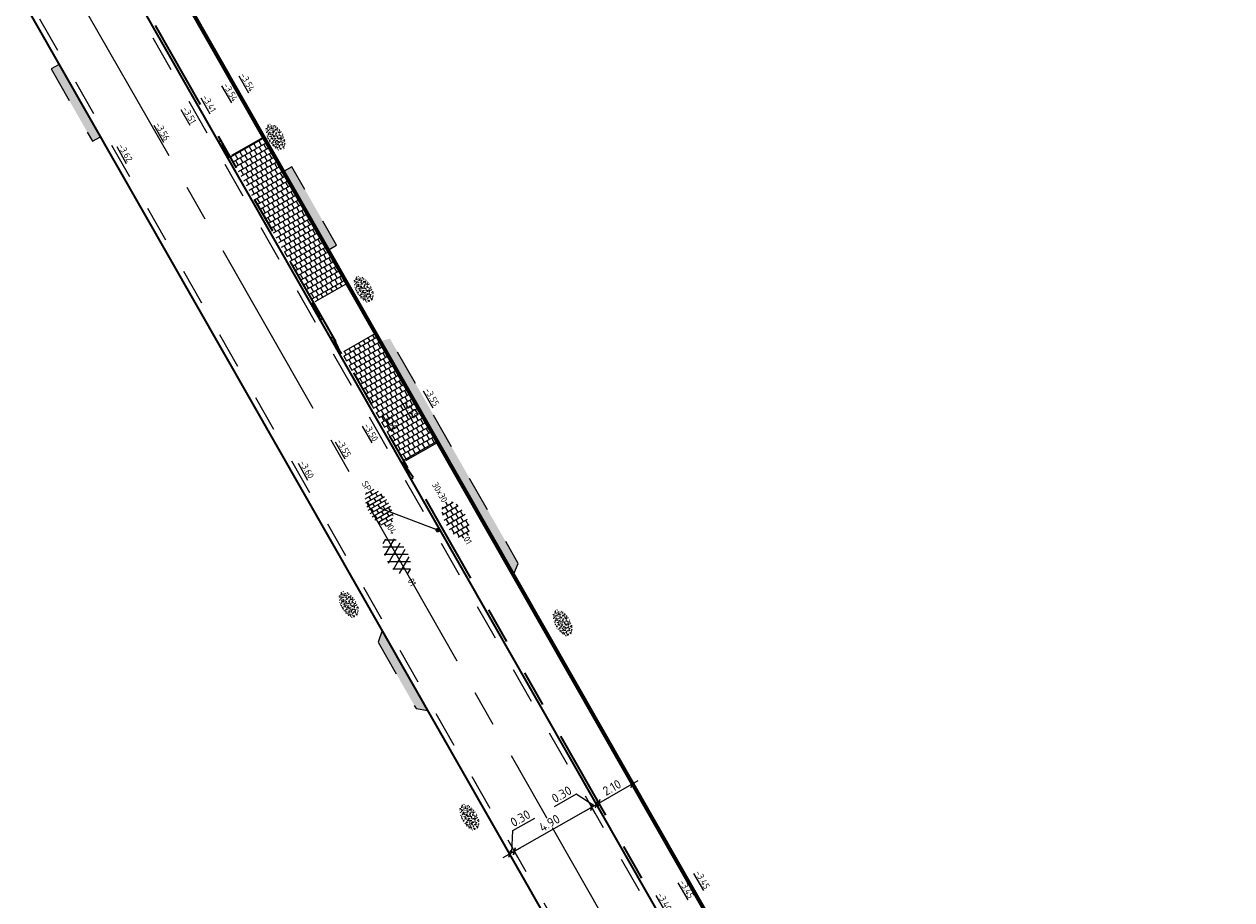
# Model space of a CAD drawing. Header units: metres. Extents: x 111691 to 117439, y 474133 to 478789.
# Tile 7 of 127: x 114879 to 114945, y 475578 to 475626. Entities that reach past the tile are written whole.
import ezdxf
from ezdxf.enums import TextEntityAlignment as Align

# ---------------------------------------------------------------- set-up
doc = ezdxf.new("R2010")
doc.units = ezdxf.units.M
for name, pattern in [('AM-AS', [16, 10, -2, 2, -2]), ('VH-TROTTOIRBAND_130-150', [15, 5, -2, 2, -2, 2, -2]), ('XX-HIDDEN', [4, 2, -2])]:
    doc.linetypes.add(name, pattern=pattern)
doc.layers.get('Defpoints').update_dxf_attribs({"lineweight": 25})
for name, color, linetype, lineweight in [('N-WE-AM-AS-G', 10, 'AM-AS', 18), ('N-WE-GR-GRAS-S', 60, 'Continuous', 25), ('N-WE-VH-HOOGTELABEL-T18', 2, 'Continuous', 18), ('N-WE-VH-KANTOPSLUITING_OPSLUITBAND_100X200-G', 150, 'Continuous', 35), ('N-WE-VH-KANTOPSLUITING_TROTTOIRBAND_130 150-G', 210, 'VH-TROTTOIRBAND_130-150', 35), ('N-WE-VH-KANTOPSLUITING_VERLOOPBAND-G', 40, 'Continuous', 35), ('N-WE-VH-KANTOPSLUITING_VOORKANTBAND-G', 7, 'Continuous', 35), ('N-WE-VH-KANTVERHARDING-G', 1, 'Continuous', 35), ('N-WE-VH-MAATVOERING-M', 7, 'Continuous', 18), ('N-WE-VH-MATERIAALGRENS-G', 7, 'XX-HIDDEN', 18), ('N-WE-VH-VERHARDING_ASFALT-S', 7, 'Continuous', 25), ('N-WE-VH-VERHARDING_HERSTRATEN-S', 253, 'Continuous', 25), ('N-WE-VH-VERHARDING_TEGEL-S', 7, 'Continuous', 25), ('N-WE-VH-VERHARDING_TEGEL60-A', 252, 'Continuous', 18), ('X-XX-AL-AANPIJLING_SYMBOLEN-T25', 7, 'Continuous', 25)]:
    doc.layers.add(name, color=color, linetype=linetype, lineweight=lineweight)
doc.styles.add('ISO', font='NLCS-ISO.ttf')
doc.styles.add('NLCS-ISO', font='NLCS-ISO.ttf')
doc.styles.add('NLCS-ISO-ANNOTATIEF-T25', font='NLCS-ISO.ttf', dxfattribs={"height": 2.5})
doc.styles.add('NLCS-ISO-M200-T18', font='NLCS-ISO.ttf', dxfattribs={"height": 0.3599999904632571})
doc.dimstyles.new('M200T25-PIJL', dxfattribs={"dimscale": 0.2, "dimtxt": 2.5, "dimasz": 2, "dimexe": 1, "dimexo": 0.25, "dimgap": 0.75, "dimtad": 1, "dimzin": 0, "dimdsep": 46, "dimtxsty": 'ISO', "dimcen": 0, "dimdle": 1, "dimse1": 1, "dimse2": 1, "dimclrt": 2, "dimazin": 0, "dimtfac": 1, "dimtdec": 4, "dimtmove": 2, "dimatfit": 3, "dimfxl": 1, "dimtolj": 1, "dimtzin": 0, "dimarcsym": 0})
doc.dimstyles.new('NLCS-ANNOTATIEF-T25-SCHRAP_L2_H1', dxfattribs={"dimtxt": 2.5, "dimasz": 1.4, "dimexe": 2, "dimexo": 2, "dimgap": 0.7, "dimtad": 1, "dimzin": 0, "dimdsep": 46, "dimtxsty": 'NLCS-ISO-ANNOTATIEF-T25', "dimblk": 'OBLIQUE', "dimcen": 0, "dimdle": 2, "dimclrd": 256, "dimclre": 256, "dimclrt": 256, "dimadec": 1, "dimazin": 0, "dimtfac": 1, "dimtdec": 3, "dimtofl": 0, "dimtmove": 0, "dimatfit": 3, "dimldrblk": 'OBLIQUE', "dimfxl": 2, "dimfxlon": 1, "dimtfillclr": 256, "dimtolj": 1, "dimtzin": 0, "dimlwd": -1, "dimlwe": -1, "dimarcsym": 0})
pattern_1 = [(299.72, (0, 0), (0.2789973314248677, -0.1861732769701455), [0.3, -0.3]), (29.72000000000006, (0, 0), (-0.1487285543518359, 0.2605375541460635), [])]

# ---------------------------------------------------------------- blocks, each defined once
blk = doc.blocks.new('SVH-ASFALT-SO')
at = {"ltscale": 0.1}
for p, q in [((-3.363759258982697, 2.173798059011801), (-1.827884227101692, 4.834011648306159)), ((0.3610377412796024, -0.07213355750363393), (-2.305319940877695, 4.546133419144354)), ((-1.90966580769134, 0.6923617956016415), (0.9476199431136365, 5.64132588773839)), ((2.754090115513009, -0.2170218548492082), (-0.4687746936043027, 5.365143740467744)), ((0, 0), (3.267551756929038, 5.659565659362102)), ((4.867727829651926, 0.1220502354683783), (1.647185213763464, 5.700193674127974)), ((2.175571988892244, -0.2317987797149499), (5.321577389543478, 5.217242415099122)), ((6.701218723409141, 0.946350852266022), (4.043291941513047, 5.550015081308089)), ((4.656575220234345, 0.06542487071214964), (7.070171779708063, 4.245896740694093)), ((7.827971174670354, 2.994758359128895), (7.146137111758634, 4.175729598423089)), ((-2.71961448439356, 1.263712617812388), (-3.454265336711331, 2.536165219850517))]:
    blk.add_line(p, q, dxfattribs=at)
at = {"style": 'NLCS-ISO'}
blk.add_attdef('KLEUR', text='', height=1.8, dxfattribs=at).set_placement((9.485913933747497, 2.74105960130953), align=Align.MIDDLE_LEFT)
at = {"style": 'NLCS-ISO', "flags": 1}
blk.add_attdef('FUNCTIE', text='', height=1.8, dxfattribs=at).set_placement((0.1159930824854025, -3.584775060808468), align=Align.MIDDLE_CENTER)
blk = doc.blocks.new('SVH-BSS_KEIFORMAAT_HALFST-SO')
at = {"ltscale": 0.1}
for p, q in [((-5.457528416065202, 1.049999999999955), (-5.249999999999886, 1.049999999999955)), ((-5.249999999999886, -1.455475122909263), (-5.249999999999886, 1.284392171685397)), ((-5.249999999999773, 0), (-4.199999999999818, 0)), ((-4.199999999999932, -2.202968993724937), (-4.199999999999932, 2.031886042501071)), ((-4.199999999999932, 1.049999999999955), (-3.149999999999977, 1.049999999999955)), ((-3.149999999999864, -2.631434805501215), (-3.149999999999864, 2.460351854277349)), ((-3.149999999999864, 2.099999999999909), (-2.099999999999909, 2.099999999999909)), ((-3.149999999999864, 0), (-2.099999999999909, 0)), ((-2.099999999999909, -2.891060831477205), (-2.099999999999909, 2.719977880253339)), ((-2.100000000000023, 1.049999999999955), (-1.050000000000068, 1.049999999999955)), ((-1.049999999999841, -3.026901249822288), (-1.049999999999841, 2.855818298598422)), ((-1.049999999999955, 2.099999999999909), (0, 2.099999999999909)), ((-1.049999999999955, 0), (0, 0)), ((1.13686837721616e-13, -3.055987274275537), (1.13686837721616e-13, 2.884904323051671)), ((-1.13686837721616e-13, 1.049999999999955), (1.049999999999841, 1.049999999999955)), ((1.050000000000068, -2.981537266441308), (1.050000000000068, 2.810454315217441)), ((1.049999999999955, 2.099999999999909), (2.099999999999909, 2.099999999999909)), ((1.049999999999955, 0), (2.099999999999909, 0)), ((2.100000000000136, -2.79502988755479), (2.100000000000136, 2.623946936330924)), ((2.099999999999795, 1.049999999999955), (3.14999999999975, 1.049999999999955)), ((3.150000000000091, -2.470317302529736), (3.150000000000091, 2.29923435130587)), ((3.149999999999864, 2.099999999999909), (3.60722898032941, 2.099999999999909)), ((3.149999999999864, 0), (4.199999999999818, 0)), ((4.200000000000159, -1.936021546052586), (4.200000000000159, 1.76493859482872)), ((4.199999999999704, 1.049999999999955), (5.000747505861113, 1.049999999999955)), ((5.250000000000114, -0.8289725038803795), (5.250000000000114, 0.6578895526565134)), ((5.249999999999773, 0), (5.427432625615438, 0)), ((-5.580523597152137, -1.050000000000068), (-5.249999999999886, -1.050000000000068)), ((-4.389504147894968, -2.100000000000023), (-4.199999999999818, -2.100000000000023)), ((-4.199999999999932, -1.050000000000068), (-3.149999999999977, -1.050000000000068)), ((-3.149999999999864, -2.100000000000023), (-2.099999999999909, -2.100000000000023)), ((-2.100000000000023, -1.050000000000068), (-1.050000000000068, -1.050000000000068)), ((-1.049999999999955, -2.100000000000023), (0, -2.100000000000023)), ((-1.13686837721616e-13, -1.050000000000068), (1.049999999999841, -1.050000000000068)), ((1.049999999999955, -2.100000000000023), (2.099999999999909, -2.100000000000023)), ((2.099999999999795, -1.050000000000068), (3.14999999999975, -1.050000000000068)), ((3.149999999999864, -2.100000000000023), (3.932723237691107, -2.100000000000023)), ((4.199999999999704, -1.050000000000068), (5.123742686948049, -1.050000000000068))]:
    blk.add_line(p, q, dxfattribs=at)
at = {"style": 'NLCS-ISO'}
blk.add_attdef('FORMAAT', text='', height=1.8, dxfattribs=at).set_placement((-5.680523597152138, -0.08554147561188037), align=Align.MIDDLE_RIGHT)
blk.add_attdef('KLEUR', text='', height=1.8, dxfattribs=at).set_placement((5.527432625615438, -0.08554147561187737), align=Align.MIDDLE_LEFT)
at = {"style": 'NLCS-ISO', "flags": 1}
blk.add_attdef('FUNCTIE', text='', height=1.8, dxfattribs=at).set_placement((0.1159930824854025, -3.584775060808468), align=Align.MIDDLE_CENTER)
blk = doc.blocks.new('SVH-TEGEL_300X300_DUN_HALFST-SO')
for p, q in [((-5.658165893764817, 0), (-4.5, 0)), ((-4.885117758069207, 1.5), (-4.499999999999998, 1.5)), ((-4.499999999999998, -1.80215890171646), (-4.499999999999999, 1.80215890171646)), ((-4.499999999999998, 0.7500000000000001), (-2.999999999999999, 0.7500000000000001)), ((-3.698147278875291, 2.25), (-2.999999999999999, 2.25)), ((-2.999999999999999, -2.520600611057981), (-2.999999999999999, 2.520600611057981)), ((-2.999999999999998, 1.5), (-1.499999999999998, 1.5)), ((-2.999999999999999, 0), (-1.499999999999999, 0)), ((-1.499999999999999, -2.866499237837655), (-1.499999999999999, 2.866499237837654)), ((-1.499999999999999, 2.25), (0, 2.25)), ((-1.499999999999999, 0.7500000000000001), (1.110223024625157e-15, 0.7500000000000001)), ((1.110223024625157e-15, -2.972868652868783), (1.110223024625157e-15, 2.972868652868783)), ((2.220446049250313e-15, 1.5), (1.500000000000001, 1.5)), ((0, 0), (1.500000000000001, 0)), ((1.500000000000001, -2.866499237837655), (1.500000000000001, 2.866499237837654)), ((1.5, 2.25), (3, 2.25)), ((1.500000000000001, 0.7500000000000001), (3, 0.7500000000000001)), ((3, -2.520600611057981), (3, 2.520600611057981)), ((3.000000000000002, 1.5), (4.500000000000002, 1.5)), ((3, 0), (4.500000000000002, 0)), ((4.500000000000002, -1.80215890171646), (4.5, 1.80215890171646)), ((4.500000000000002, 0.7500000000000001), (5.47514610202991, 0.7500000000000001)), ((-4.885117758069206, -1.5), (-4.5, -1.5)), ((-4.5, -0.7500000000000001), (-3, -0.7500000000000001)), ((-3.69814727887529, -2.25), (-2.999999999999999, -2.25)), ((-2.999999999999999, -1.5), (-1.499999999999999, -1.5)), ((-1.5, -0.7500000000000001), (0, -0.7500000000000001)), ((-1.499999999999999, -2.25), (1.110223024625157e-15, -2.25)), ((1.110223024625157e-15, -1.5), (1.500000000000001, -1.5)), ((1.499999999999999, -0.7500000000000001), (3, -0.7500000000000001)), ((1.500000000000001, -2.25), (3, -2.25)), ((3, -1.5), (4.500000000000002, -1.5)), ((4.5, -0.7500000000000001), (5.47514610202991, -0.7500000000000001))]:
    blk.add_line(p, q)
at = {"style": 'NLCS-ISO'}
blk.add_attdef('FORMAAT', text='', height=1.8, dxfattribs=at).set_placement((-5.758165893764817, 0), align=Align.MIDDLE_RIGHT)
blk.add_attdef('KLEUR', text='', height=1.8, dxfattribs=at).set_placement((5.57514610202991, 0), align=Align.MIDDLE_LEFT)
at = {"style": 'NLCS-ISO', "flags": 1}
blk.add_attdef('FUNCTIE', text='', height=1.8, dxfattribs=at).set_placement((0.1159930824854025, -3.584775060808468), align=Align.MIDDLE_CENTER)
blk = doc.blocks.new('SGR-GRAS_01-SO')
at = {"ltscale": 0.1}
for p, q in [((-1.963883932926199, -0.07009183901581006), (-1.976907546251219, 0.003768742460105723)), ((-1.929988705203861, 0.1884380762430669), (-1.925125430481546, 0.244025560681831)), ((-1.893339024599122, 0.2367171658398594), (-1.921057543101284, 0.2527204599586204)), ((-1.667776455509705, 0.02335000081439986), (-1.595332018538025, 0.04276142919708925)), ((-1.595790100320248, 0.240727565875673), (-1.64882310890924, 0.2937605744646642)), ((-1.530182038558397, 0.3157235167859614), (-1.59513394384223, 0.3532235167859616)), ((-1.448094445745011, 0.6444293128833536), (-1.520538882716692, 0.6638407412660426)), ((-1.516706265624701, 0.1869036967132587), (-1.441706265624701, 0.1869036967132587)), ((-1.468505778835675, 0.5757413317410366), (-1.481529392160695, 0.6496019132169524)), ((-1.358436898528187, 0.2062951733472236), (-1.430881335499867, 0.2257066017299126)), ((-1.426759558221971, 0.4761588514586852), (-1.354315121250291, 0.4955702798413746)), ((-1.420534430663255, 0.1307330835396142), (-1.355582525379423, 0.1682330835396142)), ((-1.36865807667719, 0.009476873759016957), (-1.38168169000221, 0.08333745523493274)), ((-1.375079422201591, 0.1056770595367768), (-1.3220464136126, 0.1587100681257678)), ((-1.334450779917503, 0.1112397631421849), (-1.327914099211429, 0.1859543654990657)), ((-1.301832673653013, 0.7612362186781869), (-1.32375157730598, 0.7738911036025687)), ((-1.2843362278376, 0.6840517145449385), (-1.277799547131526, 0.7587663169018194)), ((-1.1670250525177, 0.394729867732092), (-1.231976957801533, 0.4322298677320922)), ((-1.171526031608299, 0.2407275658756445), (-1.22455904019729, 0.2937605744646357)), ((-1.153848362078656, 0.6473139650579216), (-1.206881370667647, 0.7003469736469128)), ((-1.112369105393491, 0.1721709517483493), (-1.039924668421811, 0.1915823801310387)), ((-1.032217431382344, 0.02822351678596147), (-1.097169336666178, 0.06572351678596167)), ((-0.9386756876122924, 0.8402425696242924), (-1.003627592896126, 0.8777425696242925)), ((-0.9684930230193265, 0.5122634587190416), (-0.9154600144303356, 0.5652964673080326)), ((-0.8926870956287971, 0.4956083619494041), (-0.9651315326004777, 0.5150197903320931)), ((-0.9417062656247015, 0.1869036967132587), (-0.8667062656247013, 0.1869036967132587)), ((-0.9225698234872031, 0.4182330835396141), (-0.8576179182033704, 0.4557330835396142)), ((-0.8917062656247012, 0.8119036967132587), (-0.8167062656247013, 0.8119036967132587)), ((-0.8732799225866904, 0.6553100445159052), (-0.8863035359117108, 0.7291706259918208)), ((-0.8030295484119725, 0.05747422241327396), (-0.8754739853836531, 0.07688565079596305)), ((-0.8713522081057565, 0.6249798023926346), (-0.7989077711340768, 0.644391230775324)), ((-0.8038680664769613, 0.4737362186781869), (-0.8688199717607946, 0.5112362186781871)), ((-0.7472619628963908, 0.2407275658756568), (-0.800294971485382, 0.293760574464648)), ((-0.7734322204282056, 0.0890455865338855), (-0.786455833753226, 0.1629061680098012)), ((-0.7295842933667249, 0.6473139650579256), (-0.7826173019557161, 0.7003469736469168)), ((-0.738912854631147, 0.03404145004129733), (-0.7323761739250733, 0.1087560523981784)), ((-0.6690604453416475, 0.107229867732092), (-0.734012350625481, 0.1447298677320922)), ((-0.6887983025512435, 0.606853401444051), (-0.6822616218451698, 0.6815680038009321)), ((-0.5755187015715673, 0.9192489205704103), (-0.6404706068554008, 0.9567489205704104)), ((-0.5619066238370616, 0.9188498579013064), (-0.5088736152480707, 0.9718828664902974)), ((-0.5569617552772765, 0.3209919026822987), (-0.4845173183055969, 0.3404033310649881)), ((-0.4407110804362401, 0.5527425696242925), (-0.5056629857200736, 0.5902425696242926)), ((-0.4269372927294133, 0.7849215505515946), (-0.4993817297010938, 0.8043329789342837)), ((-0.4246052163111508, 0.7057330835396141), (-0.3596533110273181, 0.743233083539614)), ((-0.3372797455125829, 0.3467874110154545), (-0.4097241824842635, 0.3661988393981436)), ((-0.3229978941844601, 0.2407275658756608), (-0.3760309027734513, 0.293760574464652)), ((-0.305903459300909, 0.186236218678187), (-0.3708553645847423, 0.2237362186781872)), ((-0.3667062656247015, 0.1869036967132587), (-0.2917062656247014, 0.1869036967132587)), ((-0.305320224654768, 0.6473139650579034), (-0.3583532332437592, 0.7003469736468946)), ((-0.3167062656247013, 0.8119036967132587), (-0.2417062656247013, 0.8119036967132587)), ((-0.3159448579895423, 0.773800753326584), (-0.2435004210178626, 0.7932121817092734)), ((-0.278054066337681, 0.7348787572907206), (-0.2910776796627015, 0.8087393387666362)), ((-0.2123617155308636, 0.998255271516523), (-0.2688534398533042, 1.03087078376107)), ((-0.2425713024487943, 0.01700400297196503), (-0.1701268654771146, 0.03641543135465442)), ((-0.1782063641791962, 0.1686142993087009), (-0.1912299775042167, 0.2424748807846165)), ((-0.1433749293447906, -0.04315686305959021), (-0.1368382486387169, 0.03155773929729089)), ((-0.07755409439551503, 0.6317489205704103), (-0.1425059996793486, 0.6692489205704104)), ((-0.09326037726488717, 0.5296550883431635), (-0.08672369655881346, 0.6043696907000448)), ((-0.08460954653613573, 0.1587100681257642), (-0.03157653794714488, 0.2117430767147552)), ((-0.06880394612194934, 0.1894672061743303), (-0.003852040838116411, 0.2269672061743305)), ((0.05725352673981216, 0.2652425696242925), (-0.007698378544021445, 0.3027425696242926)), ((-0.001554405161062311, 0.4698128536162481), (0.07089003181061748, 0.4892242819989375)), ((0.1012661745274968, 0.2407275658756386), (0.04823316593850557, 0.2937605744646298)), ((0.128470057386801, 0.6361005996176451), (0.05602562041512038, 0.6555120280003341)), ((0.1189438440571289, 0.6473139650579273), (0.06591083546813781, 0.7003469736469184)), ((0.07335939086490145, 0.9932330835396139), (0.1383112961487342, 1.030733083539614)), ((0.2181276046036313, 0.1979664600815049), (0.1456831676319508, 0.217377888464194)), ((0.2082937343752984, 0.1869036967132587), (0.2832937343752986, 0.1869036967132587)), ((0.2856028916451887, 0.7107552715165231), (0.2206509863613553, 0.7482552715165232)), ((0.2394624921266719, 0.9226217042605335), (0.3119069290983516, 0.9420331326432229)), ((0.2582937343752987, 0.8119036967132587), (0.3332937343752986, 0.8119036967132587)), ((0.3171717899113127, 0.8144474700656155), (0.3041481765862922, 0.888308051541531)), ((0.3128360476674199, 0.1658249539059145), (0.3852804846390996, 0.1852363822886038)), ((0.3219768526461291, 0.565296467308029), (0.37500986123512, 0.61832947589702)), ((0.4204105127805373, 0.3442489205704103), (0.3554586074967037, 0.3817489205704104)), ((0.4170194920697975, 0.2481830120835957), (0.403995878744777, 0.3220435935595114)), ((0.4291606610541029, 0.4769672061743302), (0.4941125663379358, 0.5144672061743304)), ((0.5255302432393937, 0.2407275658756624), (0.4724972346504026, 0.2937605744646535)), ((0.5432079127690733, 0.6473139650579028), (0.4901749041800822, 0.700346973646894)), ((0.5552181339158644, -0.02225743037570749), (0.4902662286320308, 0.01524256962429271)), ((0.5022775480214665, 0.4524567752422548), (0.5088142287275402, 0.5271713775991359)), ((0.5942198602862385, 0.9254137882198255), (0.521775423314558, 0.9448252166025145)), ((0.5538529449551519, 0.6186338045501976), (0.6262973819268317, 0.638045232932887)), ((0.6487598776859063, 0.7897616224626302), (0.5838079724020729, 0.8272616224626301)), ((0.6838774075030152, 0.4872796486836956), (0.6114329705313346, 0.5066910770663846)), ((0.7735349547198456, 0.04914550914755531), (0.701090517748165, 0.06855693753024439)), ((0.7835674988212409, 0.4232552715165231), (0.7186155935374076, 0.4607552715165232)), ((0.7832937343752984, 0.1869036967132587), (0.8582937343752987, 0.1869036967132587)), ((0.8332937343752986, 0.8119036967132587), (0.9082937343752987, 0.8119036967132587)), ((0.9183751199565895, 0.05674892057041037), (0.853423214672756, 0.09424892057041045)), ((0.8682433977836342, 0.3146459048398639), (0.9406878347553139, 0.3340573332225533)), ((0.9497943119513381, 0.240727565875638), (0.896761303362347, 0.2937605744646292)), ((0.9123976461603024, 0.8940161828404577), (0.9069385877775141, 0.9249760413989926)), ((0.9674719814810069, 0.6473139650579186), (0.9144389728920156, 0.7003469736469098)), ((0.9271252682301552, 0.7644672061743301), (0.992077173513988, 0.8019672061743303)), ((1.011916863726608, 0.8687679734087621), (0.946964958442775, 0.9062679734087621)), ((1.012245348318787, 0.3277517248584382), (0.9992217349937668, 0.4016123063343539)), ((1.149627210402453, 0.7765928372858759), (1.077182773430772, 0.796004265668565)), ((1.146724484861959, 0.5022616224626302), (1.081772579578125, 0.5397616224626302)), ((1.097815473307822, 0.3752584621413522), (1.104352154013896, 0.4499730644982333)), ((1.109260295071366, 0.767454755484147), (1.181704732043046, 0.7868661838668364)), ((1.239284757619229, 0.338458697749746), (1.166840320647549, 0.357870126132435)), ((1.18263385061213, 0.01065800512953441), (1.255078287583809, 0.0300694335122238)), ((1.205860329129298, 0.2117430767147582), (1.258893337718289, 0.2647760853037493)), ((1.281532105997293, 0.1357552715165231), (1.21658020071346, 0.1732552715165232)), ((1.282926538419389, 0.2482013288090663), (1.347878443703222, 0.2857013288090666)), ((1.374058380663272, 0.2407275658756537), (1.32102537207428, 0.2937605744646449)), ((1.391736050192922, 0.6473139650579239), (1.338703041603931, 0.7003469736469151)), ((1.358293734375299, 0.1869036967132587), (1.433293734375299, 0.1869036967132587)), ((1.423650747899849, 0.4634668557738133), (1.496095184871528, 0.4828782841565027)), ((1.509881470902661, 0.5812679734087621), (1.444929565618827, 0.6187679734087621)), ((1.644689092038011, 0.2147616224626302), (1.579737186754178, 0.2522616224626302)), ((1.607471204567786, 0.4073204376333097), (1.594447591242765, 0.4811810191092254)), ((1.693353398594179, 0.2980601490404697), (1.699890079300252, 0.3727747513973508)), ((1.794692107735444, 0.1896377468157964), (1.722247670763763, 0.2090491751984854)), ((1.738041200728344, 0.1594789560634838), (1.810485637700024, 0.1788903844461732)), ((1.798322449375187, 0.240727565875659), (1.745289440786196, 0.2937605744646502)), ((1.933293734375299, 0.1869036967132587), (1.948146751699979, 0.1869036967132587)), ((-1.918499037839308, -0.1567669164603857), (-1.853547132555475, -0.1192669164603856)), ((-1.824186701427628, -0.08301801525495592), (-1.896631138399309, -0.06360658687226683)), ((-1.758531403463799, -0.1297891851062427), (-1.823483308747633, -0.0922891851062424)), ((-1.781665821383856, -0.300909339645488), (-1.728632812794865, -0.247876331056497)), ((-1.623723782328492, -0.4962955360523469), (-1.688675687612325, -0.4587955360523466)), ((-1.631145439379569, -0.572445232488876), (-1.68417844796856, -0.5194122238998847)), ((-1.613467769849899, -0.1658588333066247), (-1.666500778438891, -0.1128258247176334)), ((-1.566706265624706, -0.4380963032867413), (-1.491706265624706, -0.4380963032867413)), ((-1.535305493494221, -0.6572178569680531), (-1.497745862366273, -0.6355327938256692)), ((-1.395374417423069, -0.05078283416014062), (-1.460326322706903, -0.01328283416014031)), ((-1.384565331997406, -0.4615721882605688), (-1.378028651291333, -0.3868575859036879)), ((-1.353386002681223, -0.2806378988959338), (-1.280941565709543, -0.2612264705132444)), ((-1.268779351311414, -0.2318389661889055), (-1.341223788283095, -0.2124275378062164)), ((-1.260566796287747, -0.4172891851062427), (-1.32551870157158, -0.3797891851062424)), ((-1.268810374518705, -0.5567875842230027), (-1.281833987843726, -0.4829270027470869)), ((-1.206881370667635, -0.5724452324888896), (-1.259914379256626, -0.5194122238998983)), ((-1.179121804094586, -0.6699731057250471), (-1.251566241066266, -0.650561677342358)), ((-1.189203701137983, -0.1658588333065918), (-1.242236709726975, -0.1128258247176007)), ((-1.125759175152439, -0.7837955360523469), (-1.190711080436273, -0.7462955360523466)), ((-1.064733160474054, -0.3855327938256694), (-0.9997812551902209, -0.3480327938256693)), ((-1.038995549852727, -0.5846257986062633), (-0.9665511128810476, -0.5652143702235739)), ((-0.991706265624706, -0.4380963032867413), (-0.9167062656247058, -0.4380963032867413)), ((-0.8974098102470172, -0.3382828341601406), (-0.9623617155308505, -0.3007828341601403)), ((-0.8977823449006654, -0.6544627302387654), (-0.8447493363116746, -0.6014297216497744)), ((-0.8361067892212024, -0.9432198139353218), (-0.8533279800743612, -0.9259986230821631)), ((-0.7826173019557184, -0.5724452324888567), (-0.8356503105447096, -0.5194122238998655)), ((-0.7626021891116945, -0.7047891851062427), (-0.8275540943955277, -0.6672891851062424)), ((-0.7649396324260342, -0.1658588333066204), (-0.8179726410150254, -0.1128258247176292)), ((-0.7979786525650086, -0.1318169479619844), (-0.7255342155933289, -0.112405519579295)), ((-0.7890274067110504, -0.5387705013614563), (-0.7824907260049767, -0.4640558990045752)), ((-0.7133720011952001, -0.3806599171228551), (-0.7858164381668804, -0.361248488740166)), ((-0.7246050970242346, -0.8886136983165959), (-0.6521606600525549, -0.8692022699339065)), ((-0.7089318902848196, -0.9017986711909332), (-0.6439799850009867, -0.864298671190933)), ((-0.6237144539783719, -0.8187940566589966), (-0.6961588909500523, -0.7993826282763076)), ((-0.6735845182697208, -0.4772188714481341), (-0.6866081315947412, -0.4033582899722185)), ((-0.534252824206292, -0.2592764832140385), (-0.5992047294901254, -0.2217764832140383)), ((-0.5823747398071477, -0.9944952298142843), (-0.5867604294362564, -0.9696227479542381)), ((-0.5667685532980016, -0.09803279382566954), (-0.5018166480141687, -0.0605327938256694)), ((-0.4911959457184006, -0.2478763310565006), (-0.4381629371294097, -0.1948433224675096)), ((-0.483588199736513, -0.4358048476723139), (-0.4111437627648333, -0.4163934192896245)), ((-0.3994452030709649, -0.6257828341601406), (-0.4643971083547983, -0.5882828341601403)), ((-0.3760309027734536, -0.9790316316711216), (-0.4290639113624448, -0.9259986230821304)), ((-0.416706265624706, -0.4380963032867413), (-0.3417062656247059, -0.4380963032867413)), ((-0.3583532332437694, -0.5724452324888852), (-0.4113862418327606, -0.519412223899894)), ((-0.3406755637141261, -0.1658588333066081), (-0.3937085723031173, -0.1128258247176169)), ((-0.2646375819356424, -0.9922891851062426), (-0.3295894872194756, -0.9547891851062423)), ((-0.2476221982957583, -0.09134672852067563), (-0.3200666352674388, -0.07193530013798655)), ((-0.1710958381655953, -0.180270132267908), (-0.2360477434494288, -0.1427701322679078)), ((-0.1579646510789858, -0.5294808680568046), (-0.2304090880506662, -0.5100694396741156)), ((-0.2109672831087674, -0.6142986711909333), (-0.1460153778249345, -0.5767986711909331)), ((-0.193489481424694, -0.6159688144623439), (-0.1869528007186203, -0.5412542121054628)), ((-0.1691977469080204, -0.7397927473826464), (-0.09675330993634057, -0.720381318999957)), ((-0.06830710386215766, -0.9676150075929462), (-0.1407515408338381, -0.9482035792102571)), ((-0.03628821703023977, -0.5467764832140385), (-0.1012401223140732, -0.5092764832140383)), ((-0.07835866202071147, -0.3976501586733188), (-0.09138227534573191, -0.3237895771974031)), ((-0.01389886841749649, -1.008016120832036), (0.03913414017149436, -0.9549831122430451)), ((0.04823316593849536, -0.9790316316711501), (-0.004799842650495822, -0.925998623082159)), ((0.02148904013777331, -0.9639146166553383), (0.008465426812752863, -0.8900540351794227)), ((0.0659108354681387, -0.5724452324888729), (0.01287782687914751, -0.5194122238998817)), ((0.08358850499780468, -0.1658588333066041), (0.0305554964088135, -0.1128258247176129)), ((0.09851940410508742, -0.9132828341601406), (0.03356749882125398, -0.8757828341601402)), ((0.07181915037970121, -0.2869838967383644), (0.1442635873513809, -0.2675724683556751)), ((0.1920611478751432, -0.101263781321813), (0.1271092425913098, -0.06376378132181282)), ((0.1582937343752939, -0.4380963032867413), (0.2332937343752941, -0.4380963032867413)), ((0.1721150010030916, -1.036566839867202), (0.217637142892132, -1.024369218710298)), ((0.307785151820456, -0.2401676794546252), (0.2353407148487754, -0.2207562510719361)), ((0.326868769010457, -0.467770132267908), (0.2619168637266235, -0.4302701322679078)), ((0.2869973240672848, -0.3267986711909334), (0.3519492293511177, -0.2892986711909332)), ((0.3974426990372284, -0.6783018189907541), (0.324998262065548, -0.6588903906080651)), ((0.3862096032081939, -0.590971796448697), (0.4586540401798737, -0.5715603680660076)), ((0.3926875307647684, -0.6014297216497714), (0.4457205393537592, -0.5483967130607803)), ((0.4616763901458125, -0.8342764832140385), (0.3967244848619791, -0.7967764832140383)), ((0.4020484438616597, -0.6931671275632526), (0.4085851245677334, -0.6184525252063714)), ((0.4724972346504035, -0.9790316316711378), (0.4194642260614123, -0.9259986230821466)), ((0.4901749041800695, -0.5724452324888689), (0.4371418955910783, -0.5194122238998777)), ((0.4521629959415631, -0.1203551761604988), (0.4586996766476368, -0.04564057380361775)), ((0.5078525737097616, -0.1658588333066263), (0.4548195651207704, -0.1128258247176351)), ((0.5168671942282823, -0.3180814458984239), (0.5038435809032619, -0.2442208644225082)), ((0.6167148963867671, -0.8843459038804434), (0.6036912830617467, -0.8104853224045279)), ((0.6900257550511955, -0.388763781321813), (0.6250738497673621, -0.3512637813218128)), ((0.6272265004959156, -0.138162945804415), (0.6996709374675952, -0.1187515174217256)), ((0.6427985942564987, -0.8430645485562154), (0.7077504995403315, -0.8055645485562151)), ((0.7006000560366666, -0.8949596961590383), (0.7730444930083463, -0.875548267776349)), ((0.7332937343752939, -0.4380963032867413), (0.8082937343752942, -0.4380963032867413)), ((0.8248333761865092, -0.755270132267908), (0.7598814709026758, -0.7177701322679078)), ((0.7849619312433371, -0.03929867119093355), (0.84991383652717, -0.001798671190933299)), ((0.8631925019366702, -0.3889886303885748), (0.7907480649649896, -0.3695772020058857)), ((0.7992739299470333, -0.1948433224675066), (0.852306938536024, -0.1418103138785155)), ((0.8560084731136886, -0.9382788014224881), (0.8437282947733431, -0.9259986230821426)), ((0.9144389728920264, -0.5724452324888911), (0.8614059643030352, -0.5194122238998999)), ((0.9321166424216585, -0.1658588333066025), (0.8790836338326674, -0.1128258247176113)), ((0.9528500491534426, -0.8271227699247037), (0.8804056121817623, -0.8077113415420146)), ((0.9416169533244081, -0.4421508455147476), (1.014061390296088, -0.4227394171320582)), ((1.053182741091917, -0.3097574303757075), (0.988230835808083, -0.2722574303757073)), ((0.9975863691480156, -0.7703654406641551), (1.004123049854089, -0.695650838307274)), ((1.047700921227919, -0.1975534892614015), (1.054237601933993, -0.1228388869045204)), ((1.112093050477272, -0.2385127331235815), (1.099069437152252, -0.1646521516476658)), ((1.187990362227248, -0.676263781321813), (1.123038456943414, -0.6387637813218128)), ((1.140763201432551, -0.5555645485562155), (1.205715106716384, -0.5180645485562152)), ((1.211940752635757, -0.804777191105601), (1.198917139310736, -0.7309166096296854)), ((1.256007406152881, -0.7461387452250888), (1.328451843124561, -0.7267273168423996)), ((1.32894230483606, -0.09967544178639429), (1.256497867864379, -0.0802640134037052)), ((1.338703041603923, -0.5724452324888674), (1.285670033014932, -0.5194122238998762)), ((1.356380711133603, -0.1658588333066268), (1.303347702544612, -0.1128258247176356)), ((1.308293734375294, -0.4380963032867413), (1.383293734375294, -0.4380963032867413)), ((1.418599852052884, -0.5378095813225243), (1.346155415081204, -0.5183981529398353)), ((1.416339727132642, -0.2307510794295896), (1.351387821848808, -0.1932510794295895)), ((1.551147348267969, -0.5972574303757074), (1.486195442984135, -0.5597574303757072)), ((1.497024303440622, -0.2933298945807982), (1.569468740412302, -0.2739184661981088)), ((1.638727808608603, -0.2680645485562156), (1.703679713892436, -0.2305645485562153)), ((1.643238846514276, -0.2747518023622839), (1.649775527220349, -0.2000372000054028)), ((1.684164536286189, -0.5473895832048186), (1.736190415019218, -0.4953637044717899)), ((1.70731890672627, -0.1589440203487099), (1.69429529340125, -0.08508343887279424)), ((1.71280390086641, -0.5222820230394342), (1.709934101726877, -0.5194122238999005)), ((1.779496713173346, -0.1517447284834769), (1.714544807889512, -0.1142447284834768)), ((1.780644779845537, -0.1658588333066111), (1.727611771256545, -0.1128258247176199)), ((1.884349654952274, -0.2484963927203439), (1.811905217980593, -0.2290849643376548))]:
    blk.add_line(p, q, dxfattribs=at)
at = {"ltscale": 0.1, "style": 'NLCS-ISO'}
blk.add_attdef('TYPE', text='', height=0.5, dxfattribs=at).set_placement((3.470943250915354, -0.01606055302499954), align=Align.MIDDLE_CENTER)
blk = doc.blocks.new('_Oblique')
at = {"color": 0, "linetype": 'ByBlock', "lineweight": -2}
blk.add_line((-0.5, -0.5), (0.5, 0.5), dxfattribs=at)
blk = doc.blocks.new('*D134')
at = {"layer": 'Defpoints', "color": 0, "transparency": 16777216}
for p in [(114905.5452092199, 475580.4358463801), (114906.578860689, 475578.6232559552), (114906.3182568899, 475578.4746435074)]:
    blk.add_point(p, dxfattribs=at)
at = {"layer": 'N-WE-VH-MAATVOERING-M', "transparency": 16777216}
for p, q in [((114905.4713995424, 475581.5715216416), (114906.6701770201, 475582.2551389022)), ((114905.4149073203, 475580.3615401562), (114905.4713995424, 475581.5715216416)), ((114904.937133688, 475580.0890840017), (114905.8926809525, 475580.6339963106)), ((114905.4827553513, 475579.9397621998), (114905.0864554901, 475580.6347056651)), ((114905.7433591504, 475580.0883746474), (114905.3470592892, 475580.7833181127))]:
    blk.add_line(p, q, dxfattribs=at)
at = {"layer": 'N-WE-VH-MAATVOERING-M', "transparency": 16777216, "xscale": 0.28, "yscale": 0.28, "zscale": 0.28}
for p, rotation in [((114905.5452092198, 475580.4358463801), 29.69446986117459), ((114905.2846054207, 475580.2872339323), 209.6944698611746)]:
    blk.add_blockref('_Oblique', p, dxfattribs=dict(at, rotation=rotation))
at = {"layer": 'N-WE-VH-MAATVOERING-M', "transparency": 16777216, "insert": (114905.877592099, 475582.2521152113), "char_height": 0.5, "attachment_point": 5, "rotation": 29.69446986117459, "style": 'NLCS-ISO-ANNOTATIEF-T25', "bg_fill": 3, "box_fill_scale": 1.1, "bg_fill_color": 256, "bg_fill_true_color": 13158600, "bg_fill_transparency": 0}
blk.add_mtext('\\A1;0.30', dxfattribs=at)
blk = doc.blocks.new('*D133')
at = {"layer": 'Defpoints', "color": 0, "transparency": 16777216}
for p in [(114909.8017379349, 475582.8631830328), (114910.8353894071, 475581.0505926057), (114906.578860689, 475578.6232559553)]:
    blk.add_point(p, dxfattribs=at)
at = {"layer": 'N-WE-VH-MAATVOERING-M', "transparency": 16777216}
for p, q in [((114905.1977374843, 475580.2376964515), (114910.1492096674, 475583.0613329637)), ((114909.9998878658, 475582.5157113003), (114909.603588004, 475583.2106547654)), ((114905.7433591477, 475580.0883746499), (114905.3470592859, 475580.7833181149))]:
    blk.add_line(p, q, dxfattribs=at)
at = {"layer": 'N-WE-VH-MAATVOERING-M', "transparency": 16777216, "xscale": 0.28, "yscale": 0.28, "zscale": 0.28}
for p, rotation in [((114909.8017379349, 475582.8631830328), 29.69446990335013), ((114905.5452092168, 475580.4358463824), 209.6944699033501)]:
    blk.add_blockref('_Oblique', p, dxfattribs=dict(at, rotation=rotation))
at = {"layer": 'N-WE-VH-MAATVOERING-M', "transparency": 16777216, "insert": (114907.4802773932, 475581.9882996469), "char_height": 0.5, "attachment_point": 5, "rotation": 29.694469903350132, "style": 'NLCS-ISO-ANNOTATIEF-T25', "bg_fill": 3, "box_fill_scale": 1.1, "bg_fill_color": 256, "bg_fill_true_color": 13158600, "bg_fill_transparency": 0}
blk.add_mtext('\\A1;4.90', dxfattribs=at)
blk = doc.blocks.new('*D132')
at = {"layer": 'Defpoints', "color": 0, "transparency": 16777216}
for p in [(114910.0623417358, 475583.0117954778), (114910.8353894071, 475581.0505926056), (114911.0959932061, 475581.1992050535)]:
    blk.add_point(p, dxfattribs=at)
at = {"layer": 'N-WE-VH-MAATVOERING-M', "transparency": 16777216}
for p, q in [((114908.9402831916, 475583.570518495), (114907.7415057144, 475582.8869012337)), ((114909.9320398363, 475582.9374892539), (114908.9402831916, 475583.570518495)), ((114910.2604916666, 475582.6643237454), (114909.864191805, 475583.3592672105)), ((114909.4542662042, 475582.6650330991), (114910.4098134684, 475583.2099454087)), ((114909.9998878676, 475582.5157112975), (114909.603588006, 475583.2106547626))]:
    blk.add_line(p, q, dxfattribs=at)
at = {"layer": 'N-WE-VH-MAATVOERING-M', "transparency": 16777216, "xscale": 0.28, "yscale": 0.28, "zscale": 0.28}
for p, rotation in [((114909.8017379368, 475582.8631830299), 209.6944698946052), ((114910.0623417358, 475583.0117954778), 29.69446989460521)]:
    blk.add_blockref('_Oblique', p, dxfattribs=dict(at, rotation=rotation))
at = {"layer": 'N-WE-VH-MAATVOERING-M', "transparency": 16777216, "insert": (114908.1476982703, 475583.5674948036), "char_height": 0.5, "attachment_point": 5, "rotation": 29.69446989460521, "style": 'NLCS-ISO-ANNOTATIEF-T25', "bg_fill": 3, "box_fill_scale": 1.1, "bg_fill_color": 256, "bg_fill_true_color": 13158600, "bg_fill_transparency": 0}
blk.add_mtext('\\A1;0.30', dxfattribs=at)
blk = doc.blocks.new('*D130')
at = {"layer": 'Defpoints', "color": 0, "transparency": 16777216}
for p in [(114913.0505216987, 475582.3137984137), (114911.2262951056, 475581.2735112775)]:
    blk.add_point(p, dxfattribs=at)
at = {"layer": 'N-WE-VH-MAATVOERING-M', "transparency": 16777216}
for p, q in [((114909.8451719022, 475582.8879517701), (114912.3643419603, 475584.3245387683)), ((114912.2150201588, 475583.7789171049), (114911.8187202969, 475584.4738605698)), ((114910.3907935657, 475582.7386299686), (114909.9944937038, 475583.4335734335))]:
    blk.add_line(p, q, dxfattribs=at)
at = {"layer": 'N-WE-VH-MAATVOERING-M', "transparency": 16777216, "xscale": 0.28, "yscale": 0.28, "zscale": 0.28}
for p, rotation in [((114912.0168702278, 475584.1263888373), 29.69446991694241), ((114910.1926436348, 475583.086101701), 209.6944699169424)]:
    blk.add_blockref('_Oblique', p, dxfattribs=dict(at, rotation=rotation))
at = {"layer": 'N-WE-VH-MAATVOERING-M', "transparency": 16777216, "insert": (114910.9115607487, 475583.9450302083), "char_height": 0.5, "attachment_point": 5, "rotation": 29.69446991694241, "style": 'NLCS-ISO-ANNOTATIEF-T25', "bg_fill": 3, "box_fill_scale": 1.1, "bg_fill_color": 256, "bg_fill_true_color": 13158600, "bg_fill_transparency": 0}
blk.add_mtext('\\A1;2.10', dxfattribs=at)
at = {"layer": 'Defpoints', "color": 0, "transparency": 16777216}
blk.add_point((114912.0168702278, 475584.1263888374), dxfattribs=at)

msp = doc.modelspace()

# ---------------------------------------------------------------- hatches: boundary and pattern name
at = {"layer": 'N-WE-VH-VERHARDING_HERSTRATEN-S'}
h = msp.add_hatch(color=256, dxfattribs=at)
h.dxf.hatch_style = 1
h.paths.add_polyline_path([(114880.5131288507, 475623.7259970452), (114880.0788942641, 475623.4781253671), (114882.3443448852, 475619.5054767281), (114882.7890443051, 475619.7349974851)])
h = msp.add_hatch(color=256, dxfattribs=at)
h.dxf.hatch_style = 1
h.paths.add_polyline_path([(114893.3143914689, 475618.093509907), (114892.8979325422, 475617.8548406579), (114895.3612613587, 475613.5351968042), (114895.7753988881, 475613.7779368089)])
h = msp.add_hatch(color=256, dxfattribs=at)
h.dxf.hatch_style = 1
h.paths.add_polyline_path([(114905.5269368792, 475595.7088727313), (114905.7628626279, 475596.2641213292), (114898.7071686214, 475608.6368443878), (114898.2242025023, 475608.5148008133)])
h = msp.add_hatch(color=256, dxfattribs=at)
h.dxf.hatch_style = 1
h.paths.add_polyline_path([(114898.2694836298, 475592.5888104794), (114898.0652905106, 475591.9375427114), (114900.1449461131, 475588.2907004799), (114900.783401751, 475588.1804542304)])
at = {"layer": 'N-WE-VH-VERHARDING_TEGEL60-A'}
h = msp.add_hatch(dxfattribs=at)
h.set_pattern_fill('AVH-TEGEL_300X300_HALFST-SO', color=256, angle=299.72, pattern_type=2)
h.set_pattern_definition(pattern_1)
h.paths.add_polyline_path([(114891.7264816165, 475619.7072060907), (114889.9022550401, 475618.6669189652), (114894.4964036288, 475610.6107124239), (114896.320630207, 475611.6509995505)])
h = msp.add_hatch(dxfattribs=at)
h.set_pattern_fill('AVH-TEGEL_300X300_HALFST-SO', color=256, angle=299.72, pattern_type=2)
h.set_pattern_definition(pattern_1)
h.paths.add_polyline_path([(114899.4808575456, 475601.8700743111), (114901.3050841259, 475602.9103614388), (114897.8824069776, 475608.9122992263), (114896.0581803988, 475607.8720120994)])

# ---------------------------------------------------------------- linework, layer by layer
at = {"layer": 'N-WE-AM-AS-G'}
msp.add_lwpolyline([(114683.3372180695, 475975.1226115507), (114754.770173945, 475849.7776651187), (114940.5636560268, 475523.9739524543)], dxfattribs=at)
at = {"layer": 'N-WE-VH-KANTOPSLUITING_OPSLUITBAND_100X200-G', "flags": 128}
msp.add_lwpolyline([(114925.4494349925, 475560.5713135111), (114759.1142751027, 475852.253303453), (114685.5724104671, 475981.2987975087, -0.004744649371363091), (114685.5162324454, 475981.3995856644, -0.004744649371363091), (114685.5337936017, 475981.4091567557)], format="xyb", dxfattribs=at)
at = {"layer": 'N-WE-VH-KANTOPSLUITING_TROTTOIRBAND_130 150-G', "flags": 128}
msp.add_lwpolyline([(114685.2044792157, 475977.6962406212), (114757.2897461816, 475851.2135466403), (114938.2530743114, 475533.8798949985)], dxfattribs=at)
at = {"layer": 'N-WE-VH-KANTOPSLUITING_VERLOOPBAND-G'}
for points in [[(114889.2765783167, 475619.4612920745), (114889.4068802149, 475619.5355982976)], [(114889.4068802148, 475619.5355982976), (114889.8371040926, 475618.6297658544), (114889.2765783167, 475619.4612920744)], [(114889.7719531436, 475618.592612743), (114889.9022550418, 475618.6669189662)], [(114894.3661017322, 475610.5364062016), (114894.4964036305, 475610.6107124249)], [(114894.9917784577, 475609.7420330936), (114894.4312526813, 475610.5735593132), (114894.8614765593, 475609.6677268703)], [(114894.8614765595, 475609.6677268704), (114894.9917784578, 475609.7420330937)], [(114895.4325036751, 475608.6663852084), (114895.5628055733, 475608.7406914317)], [(114895.5628055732, 475608.7406914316), (114895.9930294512, 475607.8348589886), (114895.432503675, 475608.6663852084)], [(114895.9278785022, 475607.7977058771), (114896.0581804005, 475607.8720121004)], [(114899.350555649, 475601.7957680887), (114899.4808575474, 475601.8700743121)], [(114899.9762323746, 475601.0013949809), (114899.4157065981, 475601.8329212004), (114899.8459304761, 475600.9270887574)], [(114899.8459304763, 475600.9270887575), (114899.9762323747, 475601.0013949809)]]:
    msp.add_lwpolyline(points, dxfattribs=at)
at = {"layer": 'N-WE-VH-KANTOPSLUITING_VOORKANTBAND-G', "flags": 128}
msp.add_lwpolyline([(114945.0060131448, 475526.4791588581), (114759.2011430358, 475852.3028409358), (114685.6592922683, 475981.3483106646, -0.003535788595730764), (114685.6179371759, 475981.4220852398)], format="xyb", dxfattribs=at)
at = {"layer": 'N-WE-VH-KANTOPSLUITING_VOORKANTBAND-G'}
msp.add_lwpolyline([(114685.3021215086, 475977.2288325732), (114757.1594234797, 475851.1392769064), (114942.7169293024, 475525.7493676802)], dxfattribs=at)
at = {"layer": 'N-WE-VH-KANTVERHARDING-G'}
msp.add_lwpolyline([(114680.9479685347, 475973.7609997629), (114752.3809244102, 475848.416053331), (114938.174787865, 475522.6116716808)], dxfattribs=at)
at = {"layer": 'N-WE-VH-MATERIAALGRENS-G', "flags": 128}
for points in [[(114853.9645295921, 475680.7770065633), (114941.9034451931, 475526.571711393)], [(114849.7020022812, 475678.3613708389), (114937.655506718, 475524.1360521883)], [(114891.7264816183, 475619.7072060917), (114889.9022550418, 475618.6669189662)], [(114895.3612613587, 475613.5351968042), (114895.7753988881, 475613.7779368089), (114893.3143914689, 475618.093509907), (114892.8979325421, 475617.8548406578)], [(114896.320630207, 475611.6509995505), (114894.4964036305, 475610.6107124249)], [(114897.8824069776, 475608.9122992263), (114896.0581804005, 475607.8720121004)], [(114905.5269368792, 475595.7088727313), (114905.7628626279, 475596.2641213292), (114898.7071686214, 475608.6368443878), (114898.2242025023, 475608.5148008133)], [(114901.3050841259, 475602.9103614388), (114899.4808575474, 475601.8700743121)]]:
    msp.add_lwpolyline(points, dxfattribs=at)
at = {"layer": 'N-WE-VH-MATERIAALGRENS-G'}
for points in [[(114880.5131288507, 475623.7259970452), (114880.0788942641, 475623.4781253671), (114882.3443448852, 475619.5054767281), (114882.7890443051, 475619.7349974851)], [(114898.2694836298, 475592.5888104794), (114898.0652905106, 475591.9375427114), (114900.1449461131, 475588.2907004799), (114900.783401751, 475588.1804542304)]]:
    msp.add_lwpolyline(points, dxfattribs=at)

# ---------------------------------------------------------------- block references
at = {"layer": 'N-WE-GR-GRAS-S', "xscale": 0.4, "yscale": 0.4, "zscale": 0.4, "rotation": 300.1117835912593}
for p in [(114892.4245425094, 475619.7272100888), (114897.2775488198, 475611.3571629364), (114896.4509925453, 475594.0094485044), (114908.2133286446, 475592.995793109), (114903.0891907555, 475582.3116534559)]:
    msp.add_blockref('SGR-GRAS_01-SO', p, dxfattribs=at)
at = {"layer": 'N-WE-VH-VERHARDING_ASFALT-S', "xscale": 0.2, "yscale": 0.2, "zscale": 0.2, "rotation": 300.1117835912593}
for name, p, values in [('SVH-BSS_KEIFORMAAT_HALFST-SO', (114898.1443065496, 475599.3186496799), {'FORMAAT': 'SP', 'KLEUR': '04'}), ('SVH-ASFALT-SO', (114898.3926770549, 475596.7775913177), {'KLEUR': '01'})]:
    msp.add_blockref(name, p, dxfattribs=at).add_auto_attribs(values)
at = {"layer": 'N-WE-VH-VERHARDING_TEGEL-S', "xscale": 0.2, "yscale": 0.2, "zscale": 0.2, "rotation": 300.1117835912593}
msp.add_blockref('SVH-TEGEL_300X300_DUN_HALFST-SO', (114902.3257153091, 475598.6808440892), dxfattribs=at).add_auto_attribs({'FORMAAT': '30x30', 'KLEUR': '01'})

# ---------------------------------------------------------------- texts
at = {"layer": 'N-WE-VH-HOOGTELABEL-T18', "style": 'NLCS-ISO-M200-T18'}
for s, p in [('%%U-3.54', (114890.4513350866, 475623.1315404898)), ('%%U-3.54', (114889.512104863, 475622.5868296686)), ('%%U-3.41', (114888.3647169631, 475621.9213968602)), ('%%U-3.51', (114887.2684460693, 475621.2856095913)), ('%%U-3.56', (114885.7779096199, 475620.421166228)), ('%%U-3.62', (114883.7403927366, 475619.2394990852)), ('%%U-3.55', (114900.5964814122, 475605.8073039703)), ('%%U-3.55', (114899.4399836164, 475605.1365878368)), ('%%U-3.50', (114898.33782694, 475604.4973870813)), ('%%U-3.50', (114897.2415560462, 475603.8615998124)), ('%%U-3.55', (114895.7510195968, 475602.9971564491)), ('%%U-3.60', (114893.7135027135, 475601.8154893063)), ('%%U-3.45', (114915.4717939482, 475579.2561363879)), ('%%U-3.45', (114914.6048778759, 475578.7415425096)), ('%%U-3.40', (114913.3851758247, 475578.0459927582))]:
    msp.add_text(s, height=0.3600000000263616, rotation=299.7211522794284, dxfattribs=at).set_placement(p)

# ---------------------------------------------------------------- leaders
at = {"layer": 'X-XX-AL-AANPIJLING_SYMBOLEN-T25'}
msp.add_leader([(114901.3319796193, 475598.1045225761), (114898.1443065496, 475599.3186496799)], dimstyle='M200T25-PIJL', override={"dimasz": 1.25, "dimgap": 0.14, "dimtad": 0, "dimldrblk": 'Dot', "dimfxl": 1.5, "dimarcsym": 1}, dxfattribs=at)

# ---------------------------------------------------------------- next in the draw order: dimensions: what is measured, and where the dimension line sits
at = {"layer": 'N-WE-VH-MAATVOERING-M'}
dim = msp.add_linear_dim(base=(114905.5452092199, 475580.4358463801), p1=(114906.31825689, 475578.4746435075), p2=(114906.5788606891, 475578.6232559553), angle=29.694469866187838, dimstyle='NLCS-ANNOTATIEF-T25-SCHRAP_L2_H1', override={"dimtmove": 1, "dimtfill": 1}, dxfattribs=at)
dim.commit()
dim.dimension.update_dxf_attribs({"geometry": '*D134', "text_midpoint": (114905.5930146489, 475581.6408741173), "dimtype": 161})

# ---------------------------------------------------------------- next in the draw order: dimensions: what is measured, and where the dimension line sits
dim = msp.add_aligned_dim(p1=(114906.578860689, 475578.6232559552), p2=(114910.8353894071, 475581.0505926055), distance=2.086604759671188, dimstyle='NLCS-ANNOTATIEF-T25-SCHRAP_L2_H1', override={"dimtfill": 1}, dxfattribs=at)
dim.commit()
dim.dimension.update_dxf_attribs({"geometry": '*D133', "text_midpoint": (114907.4802773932, 475581.9882996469)})

# ---------------------------------------------------------------- next in the draw order: dimensions: what is measured, and where the dimension line sits
dim = msp.add_linear_dim(base=(114910.0623417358, 475583.0117954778), p1=(114910.8353894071, 475581.0505926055), p2=(114911.0959932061, 475581.1992050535), angle=29.69446991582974, dimstyle='NLCS-ANNOTATIEF-T25-SCHRAP_L2_H1', override={"dimtmove": 1, "dimtfill": 1}, dxfattribs=at)
dim.commit()
dim.dimension.update_dxf_attribs({"geometry": '*D132', "text_midpoint": (114908.8186680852, 475583.5011660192), "dimtype": 161})

# ---------------------------------------------------------------- next in the draw order: dimensions: what is measured, and where the dimension line sits
dim = msp.add_aligned_dim(p1=(114911.2262951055, 475581.2735112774), p2=(114913.0505216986, 475582.3137984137), distance=2.0866047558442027, dimstyle='NLCS-ANNOTATIEF-T25-SCHRAP_L2_H1', override={"dimtfill": 1}, dxfattribs=at)
dim.commit()
dim.dimension.update_dxf_attribs({"geometry": '*D130', "text_midpoint": (114910.9115607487, 475583.9450302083)})

doc.saveas('drawing.dxf')
